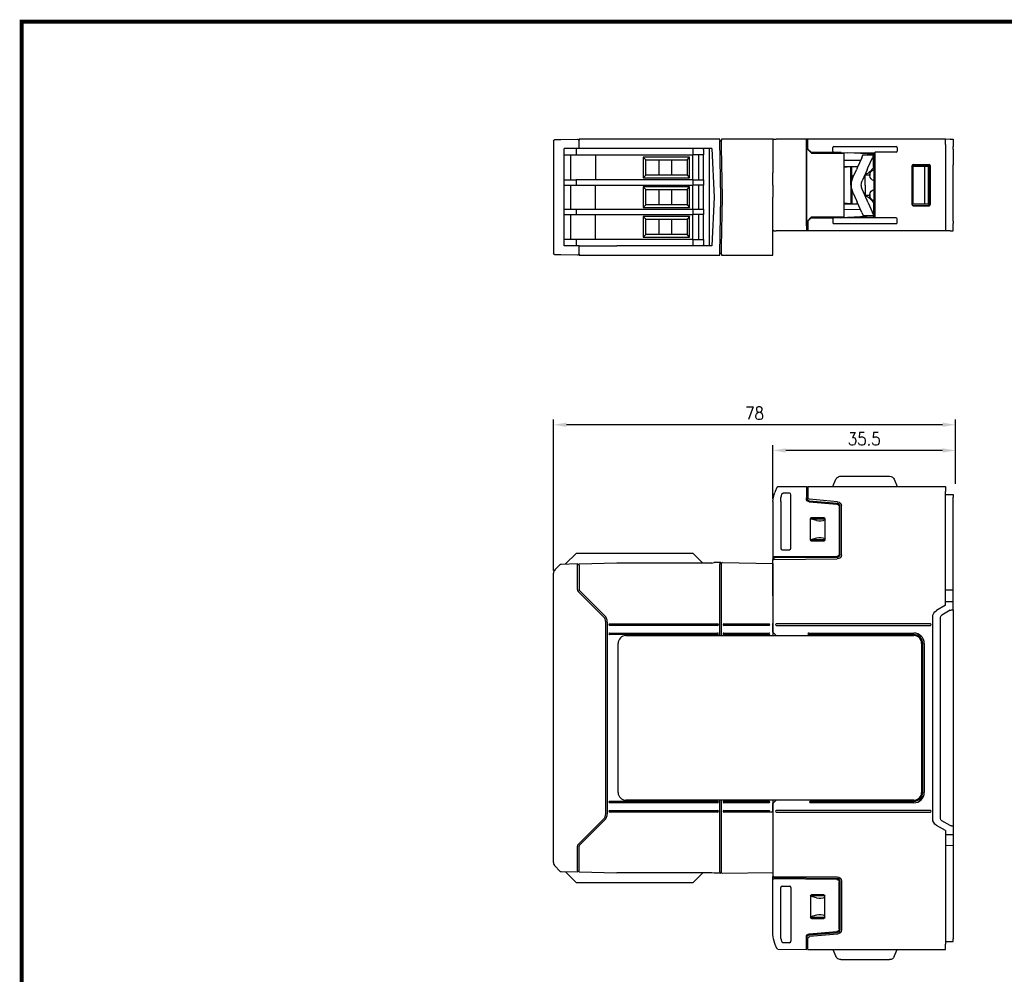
# Model space of a CAD drawing. Header units: millimetres. Extents: x 0 to 382, y 0 to 284.
# Tile 2 of 13: x 0 to 191, y 99 to 284. Entities that reach past the tile are written whole.
import ezdxf

# ---------------------------------------------------------------- set-up
doc = ezdxf.new("R2010")
doc.units = ezdxf.units.MM
doc.header["$LTSCALE"] = 2
doc.layers.get('DEFPOINTS').update_dxf_attribs({"color": 3})
for name, color, linetype in [('0-DIM', 3, 'Continuous'), ('0-VIS', 7, 'Continuous'), ('Layer1', 7, 'Continuous')]:
    doc.layers.add(name, color=color, linetype=linetype)
doc.styles.add('ROMANS', font='romans.shx', dxfattribs={"width": 0.85})
doc.dimstyles.new('STAND01', dxfattribs={"dimtxt": 2.5, "dimasz": 2.5, "dimexe": 1, "dimexo": 0.5, "dimgap": 1, "dimtad": 1, "dimdec": 8, "dimdsep": 46, "dimtxsty": 'ROMANS', "dimcen": 0.09, "dimadec": 8, "dimazin": 2, "dimtp": 0.05, "dimtm": 0.05, "dimtfac": 0.6, "dimtdec": 8, "dimtmove": 0, "dimatfit": 0, "dimfxl": 1, "dimtolj": 1, "dimarcsym": 0})

# ---------------------------------------------------------------- blocks, each defined once
blk = doc.blocks.new('*D0')
at = {"layer": '0-DIM', "color": 0, "lineweight": -2}
for p, q in [((146.03, 191.21), (146.03, 201.63)), ((181.51, 194.13), (181.51, 201.63)), ((179.01, 200.63), (148.53, 200.63))]:
    blk.add_line(p, q, dxfattribs=at)
at = {"layer": '0-DIM', "color": 0}
for points in [[(148.53, 201.05), (148.53, 200.21), (146.03, 200.63)], [(179.01, 201.05), (179.01, 200.21), (181.51, 200.63)]]:
    blk.add_solid(points, dxfattribs=at)
at = {"layer": 'DEFPOINTS', "color": 0}
for p in [(146.03, 200.63), (181.51, 193.63), (146.03, 190.71)]:
    blk.add_point(p, dxfattribs=at)
at = {"layer": '0-DIM', "color": 0, "insert": (163.77, 202.88), "char_height": 2.5, "attachment_point": 5, "style": 'ROMANS'}
blk.add_mtext('\\A1;35.5', dxfattribs=at)
blk = doc.blocks.new('*D8')
at = {"layer": '0-DIM', "color": 0, "lineweight": -2}
for p, q in [((103.38, 177.26), (103.38, 206.62)), ((179.01, 205.62), (105.88, 205.62)), ((181.51, 194.12), (181.51, 206.62))]:
    blk.add_line(p, q, dxfattribs=at)
at = {"layer": '0-DIM', "color": 0}
for points in [[(105.88, 206.04), (105.88, 205.21), (103.38, 205.62)], [(179.01, 206.04), (179.01, 205.21), (181.51, 205.62)]]:
    blk.add_solid(points, dxfattribs=at)
at = {"layer": 'DEFPOINTS', "color": 0}
for p in [(103.38, 205.62), (181.51, 193.62), (103.38, 176.76)]:
    blk.add_point(p, dxfattribs=at)
at = {"layer": '0-DIM', "color": 0, "insert": (142.45, 207.87), "char_height": 2.5, "attachment_point": 5, "style": 'ROMANS'}
blk.add_mtext('\\A1;78', dxfattribs=at)

msp = doc.modelspace()

# ---------------------------------------------------------------- linework, layer by layer
at = {"extrusion": (-1, -4.28626e-16, 2.22045e-16)}
for p, q in [((146.03332342, 261.125), (146.03332342, 254.57664954)), ((146.03332342, 260.925), (146.03332342, 254.57664954)), ((146.23332342, 261.125), (146.57515255, 261.125)), ((146.23332342, 261.125), (146.57515255, 261.125)), ((146.57515255, 261.125), (146.66201513, 261.125)), ((146.57515255, 261.125), (146.66201513, 261.125)), ((152.53332342, 261.125), (146.66201513, 261.125)), ((152.53332342, 260.125), (152.53332342, 261.125)), ((152.53332342, 244.32499999), (152.53332342, 260.125)), ((146.03332342, 252.225), (146.03332342, 254.57664954)), ((146.03332342, 252.225), (146.03332342, 254.57664954)), ((146.03332342, 252.225), (146.03332342, 249.87335045)), ((146.03332342, 252.225), (146.03332342, 249.87335045)), ((146.03332342, 243.52499999), (146.03332342, 249.87335045)), ((146.03332342, 238.62500001), (146.03332342, 249.87335045)), ((146.03332342, 243.32499999), (146.03332342, 243.52499999)), ((146.03332342, 243.32499999), (146.03332342, 243.52499999)), ((146.23332342, 243.32499999), (146.03332342, 243.32499999)), ((146.23332342, 243.32499999), (146.03332342, 243.32499999)), ((146.23332342, 243.32499999), (146.57515255, 243.32499999)), ((146.23332342, 243.32499999), (146.57515255, 243.32499999)), ((146.57515255, 243.32499999), (146.66201513, 243.32499999)), ((146.57515255, 243.32499999), (146.66201513, 243.32499999)), ((152.53332342, 243.32499999), (146.66201513, 243.32499999)), ((152.53332342, 244.32499999), (152.53332342, 243.32499999))]:
    msp.add_line(p, q, dxfattribs=at)
at = {"extrusion": (-1, -1.83691e-16, 0)}
for p, q in [((152.83332342, 261.125), (152.53332342, 261.125)), ((152.53332342, 260.125), (152.53332342, 261.125)), ((152.83332342, 260.92499999), (152.53332342, 260.92499999)), ((152.83332342, 260.12499999), (152.83332342, 261.12499999)), ((179.58332342, 261.12499999), (152.83332342, 261.12499999)), ((179.58332342, 260.12499999), (179.58332342, 261.12499999)), ((180.47133872, 261.12179562), (179.58332342, 261.11714594)), ((180.47133872, 261.12179562), (180.71261252, 261.12305894)), ((180.71261252, 261.12305894), (181.08332342, 261.125)), ((181.08332342, 261.125), (181.08332342, 259.725)), ((152.53332342, 260.125), (152.53332342, 244.32499999)), ((152.83332342, 259.22499999), (152.53332342, 259.52499999)), ((153.54408234, 258.41424108), (152.53332342, 259.425)), ((152.83332342, 259.22499999), (152.83332342, 260.12499999)), ((152.83332342, 259.22499999), (153.43332342, 258.62499999)), ((152.93622364, 259.12209977), (152.83534327, 259.12298014)), ((153.43332342, 258.62499999), (153.46667179, 258.59165163)), ((153.43332342, 258.62499999), (157.89494837, 258.62499999)), ((159.19220751, 258.58723551), (153.46667179, 258.59165163)), ((153.54408234, 258.41424108), (159.83332342, 258.41251525)), ((157.68332342, 258.8202342), (157.68332342, 259.52976579)), ((157.89494837, 259.72499999), (169.97169847, 259.72499999)), ((158.87084003, 258.58748338), (159.045592, 258.41273142)), ((159.30997524, 258.53140549), (158.92490167, 258.53342175)), ((159.19220751, 258.58723551), (159.30997524, 258.53140549)), ((159.30997524, 258.53140549), (160.53332342, 258.52499999)), ((159.83332342, 258.41251525), (159.83332342, 246.03748474)), ((165.58332342, 258.26034071), (160.53332342, 258.52499999)), ((160.53407868, 258.52499999), (160.53332342, 258.52499999)), ((160.53407868, 258.52500043), (165.85795191, 258.52809782)), ((165.58332342, 258.26034071), (165.58332342, 258.52793804)), ((165.68332342, 258.52799622), (165.68332342, 257.62499999)), ((165.85795191, 258.52809782), (165.88332342, 258.62499999)), ((165.85795191, 258.52809782), (165.85795191, 245.92190217)), ((165.88332342, 245.82499999), (165.88332342, 258.62499999)), ((169.97169847, 258.62499999), (165.88332342, 258.62499999)), ((170.18332342, 259.52976579), (170.18332342, 258.8202342)), ((179.58332342, 260.12499999), (179.58332342, 244.32499999)), ((181.08332342, 259.22500685), (181.08332342, 259.72499999)), ((181.08332342, 259.22500685), (181.08332342, 256.17655733)), ((163.06826291, 257.01183105), (159.83332342, 256.99489279)), ((163.30089838, 257.53749997), (162.41988453, 255.54673907)), ((163.30089838, 257.53749997), (163.46280482, 257.90334779)), ((163.50557837, 258.12499997), (165.58332342, 258.12499997)), ((163.50557837, 258.10569396), (163.50557837, 258.12499997)), ((164.49762958, 255.54673907), (165.37864344, 257.53749997)), ((165.54054987, 257.90334779), (165.37864344, 257.53749997)), ((165.58332342, 258.12499997), (165.58332342, 258.26034071)), ((165.58332342, 258.12499997), (165.68051334, 258.12499997)), ((165.58332342, 258.12499997), (165.58332342, 258.10569396)), ((165.58332342, 255.8423651), (165.58332342, 258.10569396)), ((165.63773979, 257.90334779), (165.58332342, 257.78038721)), ((165.68051334, 258.12499997), (165.68051334, 258.10569396)), ((165.68051334, 256.57442219), (165.68051334, 258.10569396)), ((165.68332342, 257.62499999), (165.68332342, 256.85040333)), ((165.68332342, 256.85040333), (165.85795191, 256.85040333)), ((165.68332342, 247.59959666), (165.68332342, 256.85040333)), ((159.83332342, 255.8551072), (162.550058, 255.84088228)), ((159.83332342, 255.7068903), (161.18332342, 255.82499999)), ((161.18332342, 252.22499999), (161.18332342, 255.82499999)), ((161.18332342, 255.82499999), (161.38332342, 255.82499999)), ((161.38332342, 252.99152332), (161.38332342, 255.82499999)), ((161.65117593, 253.80974591), (162.27288053, 255.21456516)), ((162.41988453, 255.54673907), (162.27288053, 255.21456516)), ((164.35062558, 255.21456516), (163.38863645, 253.04083048)), ((164.35062558, 255.21456516), (164.49762958, 255.54673907)), ((164.88332342, 254.82605174), (164.88332342, 254.2952041)), ((173.07023312, 248.3988174), (173.07023312, 256.05118259)), ((173.08236771, 256.02691156), (173.08236771, 248.42308842)), ((173.27021027, 256.25118259), (176.40604546, 256.25118259)), ((173.28232963, 256.22694202), (176.38227711, 256.22741423)), ((176.28464022, 255.92633998), (173.29771541, 255.87502278)), ((173.29771541, 255.87502278), (175.48332342, 255.85862018)), ((173.29771541, 252.22499999), (173.29771541, 255.87502278)), ((175.48332342, 255.85862018), (176.26586835, 255.87227955)), ((175.48332342, 255.85862018), (175.48332342, 252.22499999)), ((176.28332342, 255.92499999), (176.26586835, 255.87227955)), ((176.26586835, 252.22499999), (176.26586835, 255.87227955)), ((176.28332342, 255.92499999), (176.28464022, 255.92633998)), ((176.28332342, 255.92499999), (176.28332342, 252.22499999)), ((176.28464022, 255.9237504), (176.58227711, 255.93943067)), ((176.28464022, 255.9237504), (176.28464022, 255.92633998)), ((176.30952731, 255.90013343), (176.28464022, 255.9237504)), ((176.58227711, 255.91442764), (176.30952731, 255.90013343)), ((176.30952731, 252.22499999), (176.30952731, 255.90013343)), ((176.58227711, 256.02747516), (176.58227711, 248.42252483)), ((176.606015, 248.39878694), (176.606015, 256.05121305)), ((181.08332342, 256.17655733), (181.08332342, 256.17130936)), ((181.08332342, 252.22499999), (181.08332342, 256.17130936)), ((163.7356717, 253.82499999), (163.98332342, 253.82499999)), ((163.98332342, 252.22499999), (163.98332342, 254.22499999)), ((163.98332342, 254.22499999), (164.88332342, 254.22499999)), ((164.88332342, 254.2952041), (164.88332342, 254.05479589)), ((161.18332342, 252.22499999), (161.18332342, 248.62499999)), ((161.38332342, 251.45847662), (161.38332342, 248.62499999)), ((164.35062558, 249.23543479), (163.38863645, 251.40916946)), ((163.98332342, 252.22499999), (163.98332342, 250.22499999)), ((173.29771541, 248.57497721), (173.29771541, 252.22499999)), ((175.48332342, 252.22499999), (175.48332342, 248.59137981)), ((176.26586835, 248.57772044), (176.26586835, 252.22499999)), ((176.28332342, 252.22499999), (176.28332342, 248.525)), ((176.30952731, 248.54986656), (176.30952731, 252.22499999)), ((181.08332342, 248.27869062), (181.08332342, 252.22499999)), ((161.65117593, 250.64025403), (162.27288053, 249.23543479)), ((162.27288053, 249.23543479), (162.41988453, 248.90326088)), ((163.30089838, 246.91249997), (162.41988453, 248.90326088)), ((163.98332342, 250.62499999), (163.73567168, 250.62499999)), ((164.88332342, 250.22499999), (163.98332342, 250.22499999)), ((164.49762958, 248.90326088), (164.35062558, 249.23543479)), ((164.49762958, 248.90326088), (165.37864344, 246.91249997)), ((164.88332342, 250.3952041), (164.88332342, 250.15479589)), ((164.88332342, 250.15479589), (164.88332342, 249.6239482)), ((159.83332342, 248.74310969), (161.18332342, 248.62499999)), ((159.83332342, 248.59489279), (162.55005798, 248.60911771)), ((163.06826289, 247.43816894), (159.83332342, 247.4551072)), ((161.38332342, 248.62499999), (161.18332342, 248.62499999)), ((163.30089838, 246.91249997), (163.46280482, 246.54665215)), ((165.54054987, 246.54665215), (165.37864344, 246.91249997)), ((165.58332342, 248.60763485), (165.58332342, 246.34430598)), ((165.68051334, 247.8755778), (165.68051334, 246.34430598)), ((165.68332342, 247.59959666), (165.85795191, 247.59959666)), ((165.68332342, 246.82499999), (165.68332342, 247.59959666)), ((173.27021027, 248.1988174), (176.40604546, 248.1988174)), ((173.28232963, 248.22305796), (176.38227711, 248.22258575)), ((173.29771541, 248.57497721), (175.48332342, 248.59137981)), ((176.28464022, 248.52366001), (173.29771541, 248.57497721)), ((175.48332342, 248.59137981), (176.26586835, 248.57772044)), ((176.28332342, 248.525), (176.26586835, 248.57772044)), ((176.28332342, 248.525), (176.28464022, 248.52366001)), ((176.30952731, 248.54986656), (176.28464022, 248.52624959)), ((176.28464022, 248.52624959), (176.58227711, 248.51056932)), ((176.28464022, 248.52624959), (176.28464022, 248.52366001)), ((176.58227711, 248.53557235), (176.30952731, 248.54986656)), ((181.08332342, 248.27344265), (181.08332342, 248.27869062)), ((181.08332342, 245.22499314), (181.08332342, 248.27344265)), ((153.54408234, 246.03575891), (152.53332342, 245.02499999)), ((152.83332342, 245.22499999), (152.53332342, 244.92499999)), ((152.83332342, 245.22499999), (153.43332342, 245.82499999)), ((152.83332342, 245.22499999), (152.83332342, 244.32499999)), ((152.93622364, 245.32790022), (152.83534327, 245.32701985)), ((153.43332342, 245.82499999), (153.46667179, 245.85834836)), ((153.43332342, 245.82499999), (157.89494837, 245.82499999)), ((159.19220751, 245.86276448), (153.46667179, 245.85834836)), ((153.54408234, 246.03575891), (159.83332342, 246.03748474)), ((157.68332342, 245.62976579), (157.68332342, 244.9202342)), ((158.87084003, 245.86251661), (159.045592, 246.03726858)), ((159.30997524, 245.9185945), (158.92490167, 245.91657824)), ((159.19220751, 245.86276448), (159.30997524, 245.9185945)), ((159.30997524, 245.9185945), (160.53332342, 245.92499999)), ((165.58332342, 246.18965928), (160.53332342, 245.92499999)), ((160.53407868, 245.92499999), (160.53332342, 245.92499999)), ((160.53407868, 245.92499956), (165.85795191, 245.92190217)), ((163.50557837, 246.34430598), (163.50557837, 246.32499997)), ((163.50557837, 246.32499997), (165.58332342, 246.32499997)), ((165.63773979, 246.54665215), (165.58332342, 246.66961273)), ((165.58332342, 246.32499997), (165.58332342, 246.34430598)), ((165.58332342, 246.32499997), (165.68051334, 246.32499997)), ((165.58332342, 246.32499997), (165.58332342, 246.18965928)), ((165.58332342, 246.18965928), (165.58332342, 245.92206195)), ((165.68051334, 246.32499997), (165.68051334, 246.34430598)), ((165.68332342, 245.92200377), (165.68332342, 246.82499999)), ((165.85795191, 245.92190217), (165.88332342, 245.82499999)), ((169.97169847, 245.82499999), (165.88332342, 245.82499999)), ((170.18332342, 244.9202342), (170.18332342, 245.62976579)), ((181.08332342, 245.22499314), (181.08332342, 244.725)), ((152.53332342, 244.32499999), (152.53332342, 243.32499999)), ((152.83332342, 243.52499999), (152.53332342, 243.52499999)), ((152.83332342, 243.32499999), (152.53332342, 243.32499999)), ((152.83332342, 244.32499999), (152.83332342, 243.32499999)), ((179.58332342, 243.32499999), (152.83332342, 243.32499999)), ((157.89494837, 244.72499999), (169.97169847, 244.72499999)), ((179.58332342, 244.32499999), (179.58332342, 243.32499999)), ((180.47133872, 243.32820437), (179.58332342, 243.33285405)), ((180.47133872, 243.32820437), (180.71261252, 243.32694105)), ((180.71261252, 243.32694105), (181.08332342, 243.32499999)), ((181.08332342, 243.32499999), (181.08332342, 244.72499999)), ((159.19415861, 195.62892371), (168.67248823, 195.62892371)), ((146.80744785, 193.45264658), (146.47791416, 192.67631384)), ((146.81825509, 193.47810685), (146.80744785, 193.45264658)), ((147.00130887, 193.59995788), (152.53332342, 193.62892371)), ((152.53332342, 193.62892371), (152.53332342, 192.62891)), ((152.53332342, 193.42892371), (152.83332342, 193.42892371)), ((152.83332342, 193.62892371), (179.58332342, 193.62892371)), ((152.83332342, 193.62892371), (152.83332342, 192.62892371)), ((157.68332342, 193.62892371), (158.27365376, 195.01965483)), ((169.59299308, 195.01965483), (170.18332342, 193.62892371)), ((179.58332342, 193.62892371), (179.58332342, 192.62892371)), ((146.47791416, 192.67631384), (146.39105158, 192.47167844)), ((149.23336911, 192.32892371), (148.04463562, 192.32892371)), ((149.53332342, 181.62887801), (149.53332342, 192.0289694)), ((152.53332342, 192.62891), (152.53332342, 191.22872241)), ((152.83332342, 192.62892371), (152.83332342, 191.42872241)), ((179.58332342, 170.52892371), (179.58332342, 192.62892371)), ((179.58332342, 192.07106965), (181.08332342, 192.07892371)), ((181.08332342, 192.07892371), (181.08332342, 191.57893056)), ((181.08332342, 171.26721129), (181.08332342, 191.57893056)), ((146.03332342, 190.71338836), (146.03332342, 179.92892371)), ((147.53332342, 190.71338836), (147.53332342, 181.62887801)), ((152.53540881, 191.17874126), (152.59009751, 191.17395662)), ((153.08102997, 190.83100559), (158.57690129, 190.35017916)), ((153.08102997, 190.63100559), (158.47690129, 190.15892802)), ((158.60304801, 190.64903756), (153.1071767, 191.129864)), ((158.93332342, 189.66083067), (158.93332342, 180.53715591)), ((159.03332342, 180.33628322), (159.03332342, 189.85208181)), ((159.33332342, 180.33804002), (159.33332342, 189.85208181)), ((153.53329296, 187.60392371), (153.53332342, 187.60392371)), ((153.53332342, 187.60392371), (155.93332342, 187.60392371)), ((155.93332342, 187.60392371), (155.93335388, 187.60392371)), ((153.33332342, 187.40392371), (153.33332342, 187.40395416)), ((153.33332342, 183.20392371), (153.33332342, 187.40392371)), ((153.33332342, 187.36165873), (156.13332342, 187.36165873)), ((154.52737345, 187.00938044), (153.33332342, 187.33084599)), ((156.13332342, 187.40395417), (156.13332342, 187.40392371)), ((156.13332342, 187.40392371), (156.13332342, 183.20392371)), ((154.52737345, 183.59846698), (153.33332342, 183.27700142)), ((156.13332342, 183.24618868), (153.33332342, 183.24618868)), ((153.33332342, 183.20389325), (153.33332342, 183.20392371)), ((153.53332342, 183.00392371), (153.53329296, 183.00392371)), ((155.93332342, 183.00392371), (153.53332342, 183.00392371)), ((155.93335388, 183.00392371), (155.93332342, 183.00392371)), ((156.13332342, 183.20392371), (156.13332342, 183.20389325)), ((146.03332342, 179.92892371), (146.23332342, 179.93066908)), ((146.03332342, 179.92892371), (146.03332342, 179.42892371)), ((158.43768669, 180.03717494), (146.23332342, 179.93066908)), ((147.83327773, 181.32892371), (149.23336911, 181.32892371)), ((146.03332342, 179.42892371), (146.23332342, 179.43066908)), ((146.03332342, 178.97892371), (146.03332342, 179.42892371)), ((146.03332342, 172.37892371), (146.03332342, 178.97892371)), ((146.43332342, 179.73066908), (146.23332342, 179.72892371)), ((146.23332342, 179.43066908), (146.23332342, 179.72892371)), ((146.23332342, 179.43066908), (158.54030465, 179.53807048)), ((158.53768669, 179.83630226), (146.43332342, 179.73066908)), ((146.03332342, 172.37892371), (146.03332342, 166.97892371)), ((181.08332342, 173.49063612), (179.58332342, 173.46445352)), ((179.58332342, 170.52892371), (177.83332342, 169.51856073)), ((179.58332342, 171.29339389), (181.08332342, 171.26721129)), ((181.08332342, 169.62892371), (181.08332342, 171.26721129)), ((180.47133872, 169.55554178), (178.83332342, 168.6098332)), ((180.71261252, 169.62245292), (181.08332342, 169.62892371)), ((181.08332342, 169.62892371), (181.08332342, 127.62892371)), ((146.03332342, 165.27892371), (146.03332342, 166.77892371)), ((177.08332342, 129.03832478), (177.08332342, 168.21952263)), ((178.58332342, 129.08102691), (178.58332342, 168.1768205)), ((146.53324727, 164.7701975), (146.03332342, 165.27892371)), ((146.03332342, 131.97892371), (146.53324727, 132.48764991)), ((146.03332342, 130.47892371), (146.03332342, 131.97892371)), ((146.03332342, 130.47892371), (146.03332342, 130.27892371)), ((146.03332342, 130.27892371), (146.03332342, 118.27892371)), ((180.47133872, 127.70230563), (178.83332342, 128.64801421)), ((179.58332342, 126.72892371), (177.83332342, 127.73928668)), ((179.58332342, 126.72892371), (179.58332342, 104.62892371)), ((180.71261252, 127.63539449), (181.08332342, 127.62892371)), ((181.08332342, 127.62892371), (181.08332342, 125.99063612)), ((179.58332342, 125.96445352), (181.08332342, 125.99063612)), ((181.08332342, 125.99063612), (181.08332342, 105.67891685)), ((181.08332342, 123.76721129), (179.58332342, 123.79339389)), ((146.03332342, 118.27892371), (146.03332342, 117.82892371)), ((146.03332342, 117.82892371), (146.23332342, 117.82717833)), ((146.03332342, 117.32892371), (146.03332342, 117.82892371)), ((146.03332342, 117.32892371), (146.23332342, 117.32717833)), ((146.03332342, 106.54445905), (146.03332342, 117.32892371)), ((146.23332342, 117.82717833), (158.54030465, 117.71977693)), ((146.23332342, 117.82717833), (146.23332342, 117.52892371)), ((146.43332342, 117.52717833), (146.23332342, 117.52892371)), ((158.43768669, 117.22067247), (146.23332342, 117.32717833)), ((158.53768669, 117.42154515), (146.43332342, 117.52717833)), ((159.03332342, 116.92156419), (159.03332342, 107.40576561)), ((159.33332342, 116.9198074), (159.33332342, 107.40576561)), ((147.53332342, 106.54445905), (147.53332342, 115.6289694)), ((147.83327773, 115.92892371), (149.23336911, 115.92892371)), ((149.53332342, 115.6289694), (149.53332342, 105.22887801)), ((158.93332342, 107.59701674), (158.93332342, 116.72069151)), ((153.33332342, 114.05395417), (153.33332342, 114.05392371)), ((153.33332342, 114.05392371), (153.33332342, 109.85392371)), ((156.13332342, 114.01165873), (153.33332342, 114.01165873)), ((154.52737345, 113.65938044), (153.33332342, 113.98084599)), ((153.53332342, 114.25392371), (153.53329296, 114.25392371)), ((155.93332342, 114.25392371), (153.53332342, 114.25392371)), ((155.93335388, 114.25392371), (155.93332342, 114.25392371)), ((156.13332342, 114.05392371), (156.13332342, 114.05395416)), ((156.13332342, 109.85392371), (156.13332342, 114.05392371)), ((154.52737345, 110.24846698), (153.33332342, 109.92700142)), ((153.33332342, 109.89618868), (156.13332342, 109.89618868)), ((153.33332342, 109.85392371), (153.33332342, 109.85389325)), ((153.53329296, 109.65392371), (153.53332342, 109.65392371)), ((153.53332342, 109.65392371), (155.93332342, 109.65392371)), ((155.93332342, 109.65392371), (155.93335388, 109.65392371)), ((156.13332342, 109.85389325), (156.13332342, 109.85392371)), ((152.53332342, 104.62893741), (152.53332342, 106.029125)), ((152.53540881, 106.07910615), (152.59009751, 106.0838908)), ((152.83332342, 104.62892371), (152.83332342, 105.829125)), ((153.08102997, 106.62684182), (158.47690129, 107.09891939)), ((153.08102997, 106.42684182), (158.57690129, 106.90766826)), ((158.60304801, 106.60880985), (153.1071767, 106.12798341)), ((181.08332342, 105.17892371), (181.08332342, 105.67891685)), ((146.47791416, 104.58153357), (146.39105158, 104.78616898)), ((146.80744785, 103.80520083), (146.47791416, 104.58153357)), ((146.81825509, 103.77974056), (146.80744785, 103.80520083)), ((147.00130887, 103.65788953), (152.53332342, 103.62892371)), ((149.23336911, 104.92892371), (148.04463562, 104.92892371)), ((152.53332342, 103.62892371), (152.53332342, 104.62893741)), ((152.53332342, 103.82892371), (152.83332342, 103.82892371)), ((152.83332342, 103.62892371), (152.83332342, 104.62892371)), ((152.83332342, 103.62892371), (179.58332342, 103.62892371)), ((157.68332342, 103.62892371), (158.27365376, 102.23819258)), ((169.59299308, 102.23819258), (170.18332342, 103.62892371)), ((179.58332342, 105.18677776), (181.08332342, 105.17892371)), ((179.58332342, 103.62892371), (179.58332342, 104.62892371)), ((159.19415861, 101.62892371), (168.67248823, 101.62892371))]:
    msp.add_line(p, q, dxfattribs=at)
for centre, start, end in [((146.23332342, 260.925), 90, 180), ((146.23332342, 260.925), 90, 180), ((146.23332342, 243.52499999), 180, 270), ((146.23332342, 243.52499999), 180, 270)]:
    msp.add_arc(centre, 0.2, start, end)
at = {"extrusion": (2.22045e-16, 4.07876e-32, -1)}
for centre, radius, start, end in [((-165.88332342, 255.5952041), 1, 72.5423968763, 78.4630409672), ((-163.02975447, 256.92468991), 2.8, 205.6536448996, 251.1411648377), ((-165.88332342, 254.2952041), 1, 0, 78.4630409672), ((-165.28332342, 255.8423651), 0.3, 180, 205.6536448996), ((-165.58332342, 252.06956888), 4.3, 2.0715084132, 23.8718486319), ((-161.73332342, 254.17499999), 0.35, 281.8841619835, 359.9999999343), ((-165.58332342, 252.06956888), 2.4, 3.7132428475, 23.8718486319), ((-165.88332342, 254.05479589), 1, 281.5369590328, 0), ((-165.58332342, 252.38043107), 4.3, 336.1281513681, 357.9284915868), ((-165.58332342, 252.38043107), 2.4, 336.1281513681, 356.2867571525), ((-165.88332342, 250.3952041), 1, 0, 78.4630409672), ((-161.73332342, 250.27499999), 0.35, 359.9999999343, 78.1158348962), ((-163.02975447, 247.52531003), 2.8, 108.8588351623, 154.3463551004), ((-165.88332342, 250.15479589), 1, 281.5369590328, 0), ((-165.28332342, 248.60763485), 0.3, 154.3463551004, 180), ((-165.88332342, 248.85479589), 1, 281.5369590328, 287.4576031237), ((-159.19415861, 194.62892371), 1, 23, 54.7818977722), ((-159.19415861, 194.62892371), 1, 54.7818977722, 80.7446228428), ((-159.19415861, 194.62892371), 1, 80.7446228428, 90.0000000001), ((-168.67248823, 194.62892371), 1, 90, 92.3173785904), ((-168.67248823, 194.62892371), 1, 92.3173785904, 157), ((-147.00235606, 193.39996062), 0.2, 23, 89.7), ((-150.53332342, 190.71338836), 4.5, 0, 23), ((-152.03332342, 190.71338836), 4.5, 0, 18.2540039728), ((-153.13332342, 191.42872241), 0.6, 275, 0), ((-153.13332342, 191.42872241), 0.3, 275, 0), ((-153.13332342, 191.22872241), 0.6, 275, 0), ((-158.43332342, 189.66083067), 0.5, 95, 180), ((-158.53332342, 189.85208181), 0.5, 95, 180), ((-158.53332342, 189.85208181), 0.8, 95.0000000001, 180), ((-153.53332342, 187.40392371), 0.2, 0.0087257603, 89.9912739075), ((-155.93332342, 187.40392371), 0.2, 90.0087257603, 179.9912739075), ((-153.53332342, 183.20392371), 0.2, 270.0087257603, 359.9912739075), ((-155.93332342, 183.20392371), 0.2, 180.0087257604, 269.9912739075), ((-158.43332342, 180.53715591), 0.5, 180, 269.5), ((-158.53332342, 180.33628322), 0.5, 180, 269.5), ((-158.53332342, 180.33804002), 0.8, 180, 269.5), ((-178.58332342, 168.21952263), 1.5, 0, 60), ((-179.08332342, 168.1768205), 0.5, 0, 60), ((-180.72133872, 169.12252908), 0.5, 60, 89.000000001), ((-178.58332342, 129.03832478), 1.5, 300, 0), ((-179.08332342, 129.08102691), 0.5, 300, 0), ((-180.72133872, 128.13531834), 0.5, 270.999999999, 300), ((-158.43332342, 116.72069151), 0.5, 90.5, 180), ((-158.53332342, 116.92156419), 0.5, 90.5, 180), ((-158.53332342, 116.9198074), 0.8, 90.5, 180), ((-153.53332342, 114.05392371), 0.2, 0.0087260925, 89.9912742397), ((-155.93332342, 114.05392371), 0.2, 90.0087260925, 179.9912742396), ((-153.53332342, 109.85392371), 0.2, 270.0087260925, 359.9912742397), ((-155.93332342, 109.85392371), 0.2, 180.0087260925, 269.9912742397), ((-158.43332342, 107.59701674), 0.5, 180, 265), ((-158.53332342, 107.40576561), 0.5, 180, 265), ((-158.53332342, 107.40576561), 0.8, 180, 264.9999999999), ((-150.53332342, 106.54445905), 4.5, 337, 0), ((-152.03332342, 106.54445905), 4.5, 341.7459960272, 0), ((-153.13332342, 106.029125), 0.6, 0, 85), ((-153.13332342, 105.829125), 0.6, 0, 85), ((-153.13332342, 105.829125), 0.3, 0, 85), ((-147.00235606, 103.85788679), 0.2, 270.3, 337), ((-159.19415861, 102.62892371), 1, 305.2181022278, 337), ((-159.19415861, 102.62892371), 1, 279.2553771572, 305.2181022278), ((-159.19415861, 102.62892371), 1, 270, 279.2553771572), ((-168.67248823, 102.62892371), 1, 267.6826214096, 270), ((-168.67248823, 102.62892371), 1, 203, 267.6826214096)]:
    msp.add_arc(centre, radius, start, end, dxfattribs=at)
for centre, major_axis, ratio, start_param, end_param in [((157.90059549, 259.52455604), (-0.21504472, 0.03377424), 0.9187764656, 4.8816938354, 6.426496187), ((157.90059549, 258.82544395), (-0.21504472, -0.03377424), 0.9187764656, 6.1398744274, 7.684676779), ((169.96605134, 259.52455604), (0.21504472, 0.03377424), 0.9187764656, 6.1398744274, 7.684676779), ((169.96605134, 258.82544395), (0.21504472, -0.03377424), 0.9187764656, 4.8816938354, 6.426496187), ((173.27024073, 256.05115213), (-0.0894543, 0.17892222), 0.9998096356, 5.8196443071, 7.3902883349), ((173.28236009, 256.02691156), (0, 0.20003046), 0.9998096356, 0.000152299, 1.5707963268), ((176.38221617, 256.02738376), (0.16232103, 0.11700189), 0.9995184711, 5.6588604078, 7.2293521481), ((176.40598454, 256.05115213), (0.14146444, 0.14146444), 0.9996954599, 5.497939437, 7.0684311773), ((173.27024073, 248.39884786), (-0.0894543, -0.17892222), 0.9998096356, 5.1760822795, 6.7467263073), ((173.28236009, 248.42308842), (0, -0.20003046), 0.9998096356, 4.7123889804, 6.2830330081), ((176.38221617, 248.42261623), (0.16232103, -0.11700189), 0.9995184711, 5.3370184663, 6.9075102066), ((176.40598454, 248.39884786), (0.14146444, -0.14146444), 0.9996954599, 5.497939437, 7.0684311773), ((157.90059549, 245.62455604), (-0.21504472, 0.03377424), 0.9187764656, 4.8816938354, 6.426496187), ((169.96605134, 245.62455604), (0.21504472, 0.03377424), 0.9187764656, 6.1398744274, 7.684676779), ((157.90059549, 244.92544395), (-0.21504472, -0.03377424), 0.9187764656, 6.1398744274, 7.684676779), ((169.96605134, 244.92544395), (0.21504472, -0.03377424), 0.9187764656, 4.8816938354, 6.426496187), ((149.23327772, 192.02887801), (0.21219666, 0.21219666), 0.9996954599, 5.497939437, 7.0684311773), ((155.16130085, 187.794266), (-1.5, 0), 0.5773502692, 1.1344640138, 2.2757716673), ((155.16130085, 182.81358141), (-1.5, 0), 0.5773502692, 4.0074136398, 5.1487212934), ((147.83336912, 181.6289694), (-0.21219666, -0.21219666), 0.9996954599, 5.497939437, 7.0684311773), ((149.23327772, 181.6289694), (0.21219666, -0.21219666), 0.9996954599, 5.497939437, 7.0684311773), ((146.23332342, 165.19955521), (-0.17787714, 0.34614489), 0.2641423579, 0.4747966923, 0.5103403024), ((146.23332342, 132.0582922), (-0.17787714, -0.34614489), 0.2641423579, 5.7728450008, 5.8083886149), ((147.83336912, 115.62887801), (-0.21219666, 0.21219666), 0.9996954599, 5.497939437, 7.0684311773), ((149.23327772, 115.62887801), (0.21219666, 0.21219666), 0.9996954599, 5.497939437, 7.0684311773), ((155.16130085, 114.444266), (-1.5, 0), 0.5773502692, 1.1344640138, 2.2757716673), ((155.16130085, 109.46358141), (-1.5, 0), 0.5773502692, 4.0074136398, 5.1487212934), ((149.23327772, 105.2289694), (0.21219666, -0.21219666), 0.9996954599, 5.497939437, 7.0684311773)]:
    msp.add_ellipse(centre, major_axis=major_axis, ratio=ratio, start_param=start_param, end_param=end_param)
for points, knots in [([(163.46280482, 257.90334779), (163.47151303, 257.92302509), (163.47822503, 257.94166663), (163.49890392, 258.00865396), (163.50361835, 258.05274084), (163.50546269, 258.0913325), (163.50557837, 258.09931742), (163.50557837, 258.10569396)], [0.6046194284, 0.6046194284, 0.6046194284, 0.6046194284, 0.68726974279, 0.68726974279, 0.9392463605, 0.9392463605, 1.02161084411, 1.02161084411, 1.02161084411, 1.02161084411]), ([(165.58332342, 258.10569396), (165.58332342, 258.09931742), (165.58320774, 258.0913325), (165.58136341, 258.05274084), (165.57664897, 258.00865396), (165.55597008, 257.94166663), (165.54925808, 257.92302509), (165.54054987, 257.90334779)], [1.36083511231, 1.36083511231, 1.36083511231, 1.36083511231, 1.44319959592, 1.44319959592, 1.69517621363, 1.69517621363, 1.77782652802, 1.77782652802, 1.77782652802, 1.77782652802]), ([(165.68051334, 258.10569396), (165.68051334, 258.09931742), (165.68039766, 258.0913325), (165.67855332, 258.05274084), (165.67383889, 258.00865396), (165.65316, 257.94166663), (165.646448, 257.92302509), (165.63773979, 257.90334779)], [1.36083511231, 1.36083511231, 1.36083511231, 1.36083511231, 1.44319959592, 1.44319959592, 1.69517621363, 1.69517621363, 1.77782652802, 1.77782652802, 1.77782652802, 1.77782652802]), ([(163.46280482, 246.54665215), (163.47151303, 246.52697485), (163.47822503, 246.50833332), (163.49890392, 246.44134598), (163.50361835, 246.3972591), (163.50546269, 246.35866744), (163.50557837, 246.35068253), (163.50557837, 246.34430598)], [0.6046194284, 0.6046194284, 0.6046194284, 0.6046194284, 0.68726974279, 0.68726974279, 0.9392463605, 0.9392463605, 1.02161084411, 1.02161084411, 1.02161084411, 1.02161084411]), ([(165.58332342, 246.34430598), (165.58332342, 246.35068253), (165.58320774, 246.35866744), (165.58136341, 246.3972591), (165.57664897, 246.44134598), (165.55597008, 246.50833332), (165.54925808, 246.52697485), (165.54054987, 246.54665215)], [1.36083511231, 1.36083511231, 1.36083511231, 1.36083511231, 1.44319959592, 1.44319959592, 1.69517621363, 1.69517621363, 1.77782652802, 1.77782652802, 1.77782652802, 1.77782652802]), ([(165.68051334, 246.34430598), (165.68051334, 246.35068253), (165.68039766, 246.35866744), (165.67855332, 246.3972591), (165.67383889, 246.44134598), (165.65316, 246.50833332), (165.646448, 246.52697485), (165.63773979, 246.54665215)], [1.36083511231, 1.36083511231, 1.36083511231, 1.36083511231, 1.44319959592, 1.44319959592, 1.69517621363, 1.69517621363, 1.77782652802, 1.77782652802, 1.77782652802, 1.77782652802]), ([(147.75977584, 192.12292414), (147.77201165, 192.16002169), (147.79137609, 192.1943744), (147.84218092, 192.25371727), (147.87313298, 192.27814095), (147.92898164, 192.30674475), (147.95127322, 192.31500811), (147.99733524, 192.32611721), (148.02094381, 192.32892371), (148.04463562, 192.32892371)], [0, 0, 0, 0, 0.11718996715, 0.11718996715, 0.23436012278, 0.23436012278, 0.3054330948, 0.3054330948, 0.37650867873, 0.37650867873, 0.37650867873, 0.37650867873]), ([(147.75977584, 105.13492327), (147.77201165, 105.09782573), (147.79137609, 105.06347302), (147.84218092, 105.00413015), (147.87313298, 104.97970646), (147.92898164, 104.95110266), (147.95127322, 104.9428393), (147.99733524, 104.9317302), (148.02094381, 104.92892371), (148.04463562, 104.92892371)], [0, 0, 0, 0, 0.11718996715, 0.11718996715, 0.23436012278, 0.23436012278, 0.3054330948, 0.3054330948, 0.37650867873, 0.37650867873, 0.37650867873, 0.37650867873])]:
    msp.add_open_spline(points, degree=3, knots=knots)
at = {"layer": '0-VIS', "extrusion": (-1, -3.06162e-16, -3.44509e-16)}
for p, q in [((103.38332342, 260.83816005), (103.38332342, 238.91183995)), ((103.81589269, 261.04019727), (103.58157811, 261.03815244)), ((104.70396177, 261.04794733), (103.81589269, 261.04019727)), ((104.77205725, 261.04854159), (104.70396177, 261.04794733)), ((108.03332342, 261.07700223), (104.77205725, 261.04854159)), ((108.17977003, 261.07828025), (108.03332342, 261.07700223)), ((108.17977003, 261.07828025), (108.33332342, 261.07962029)), ((108.33332342, 261.12500001), (108.33332342, 260.92674472)), ((115.67363344, 261.12500001), (108.33332342, 261.12500001)), ((108.33332342, 259.32500001), (108.33332342, 260.92674472)), ((135.73332342, 261.12500001), (115.67363344, 261.12500001)), ((135.73332342, 260.92674531), (135.73332342, 261.12500001)), ((135.73332342, 260.92674531), (135.73332342, 260.82500001)), ((135.73332342, 260.82500001), (136.03332342, 260.82500001)), ((135.92445638, 249.87500001), (135.73332342, 260.82500001)), ((136.03332342, 261.125), (136.03332342, 260.92674504)), ((146.03332342, 261.125), (136.03332342, 261.125)), ((136.03332342, 259.625), (136.03332342, 260.92674504)), ((105.43332342, 249.87499999), (105.43332342, 259.325)), ((108.33332342, 259.325), (105.43332342, 259.325)), ((107.77685249, 259.325), (107.77685249, 258.125)), ((115.6710153, 259.32500001), (108.33332342, 259.32500001)), ((134.13806991, 259.32500001), (115.6710153, 259.32500001)), ((130.53332342, 258.125), (130.53332342, 259.32500001)), ((132.53332342, 259.125), (132.53332342, 259.325)), ((132.53332342, 259.125), (132.53332342, 258.125)), ((133.63332342, 259.325), (133.63332342, 240.425)), ((134.13806991, 259.32500001), (134.63332342, 249.87500001)), ((136.2035103, 249.875), (136.03332342, 259.625)), ((105.43332342, 258.125), (107.77685249, 258.125)), ((106.73332342, 253.225), (106.73332342, 258.125)), ((107.77685249, 258.125), (130.53332342, 258.125)), ((111.53332342, 258.125), (111.53332342, 253.225)), ((129.83332342, 257.625), (120.83332342, 257.625)), ((120.83332342, 257.625), (120.83332342, 253.625)), ((120.83332342, 257.625), (121.33332342, 257.125)), ((121.33332342, 257.125), (129.33332342, 257.125)), ((121.33332342, 254.125), (121.33332342, 257.125)), ((123.84332342, 257.125), (123.84332342, 254.125)), ((126.29332342, 257.125), (126.29332342, 254.125)), ((129.33332342, 257.125), (129.83332342, 257.625)), ((129.33332342, 257.125), (129.33332342, 254.125)), ((129.83332342, 253.625), (129.83332342, 257.625)), ((130.43332342, 253.225), (130.43332342, 258.125)), ((132.53332342, 258.125), (130.53332342, 258.125)), ((131.53332342, 258.125), (131.53332342, 253.225)), ((132.53332342, 253.225), (132.53332342, 258.125)), ((105.43332342, 253.225), (107.77685249, 253.225)), ((130.53332342, 253.225), (107.77685249, 253.225)), ((107.77685249, 253.225), (107.77685249, 252.225)), ((121.33332342, 254.125), (120.83332342, 253.625)), ((120.83332342, 253.625), (129.83332342, 253.625)), ((129.33332342, 254.125), (121.33332342, 254.125)), ((129.33332342, 254.125), (129.83332342, 253.625)), ((130.53332342, 253.225), (132.53332342, 253.225)), ((130.53332342, 252.225), (130.53332342, 253.225)), ((132.53332342, 253.225), (132.53332342, 252.225)), ((105.43332342, 252.225), (107.77685249, 252.225)), ((106.73332342, 247.525), (106.73332342, 252.225)), ((107.77685249, 252.225), (130.53332342, 252.225)), ((111.53332342, 247.525), (111.53332342, 252.225)), ((120.83332342, 251.875), (120.83332342, 247.875)), ((129.83332342, 251.875), (120.83332342, 251.875)), ((120.83332342, 251.875), (121.33332342, 251.375)), ((121.33332342, 248.375), (121.33332342, 251.375)), ((121.33332342, 251.375), (129.33332342, 251.375)), ((123.84332342, 251.375), (123.84332342, 248.375)), ((126.29332342, 251.375), (126.29332342, 248.375)), ((129.33332342, 251.375), (129.83332342, 251.875)), ((129.33332342, 251.375), (129.33332342, 248.375)), ((129.83332342, 247.875), (129.83332342, 251.875)), ((130.43332342, 247.525), (130.43332342, 252.225)), ((132.53332342, 252.225), (130.53332342, 252.225)), ((131.53332342, 252.225), (131.53332342, 247.525)), ((132.53332342, 247.525), (132.53332342, 252.225)), ((105.43332342, 240.425), (105.43332342, 249.87499999)), ((134.63332342, 249.875), (134.13806991, 240.425)), ((135.73332342, 238.925), (135.92445638, 249.875)), ((136.03332342, 240.125), (136.2035103, 249.875)), ((105.43332342, 247.525), (107.77685249, 247.525)), ((107.77685249, 247.525), (130.53332342, 247.525)), ((107.77685249, 247.525), (107.77685249, 246.525)), ((121.33332342, 248.375), (120.83332342, 247.875)), ((120.83332342, 247.875), (129.83332342, 247.875)), ((129.33332342, 248.375), (121.33332342, 248.375)), ((129.33332342, 248.375), (129.83332342, 247.875)), ((130.53332342, 247.525), (132.53332342, 247.525)), ((130.53332342, 246.525), (130.53332342, 247.525)), ((132.53332342, 247.525), (132.53332342, 246.525)), ((105.43332342, 246.525), (107.77685249, 246.525)), ((106.73332342, 241.625), (106.73332342, 246.525)), ((107.77685249, 246.525), (130.53332342, 246.525)), ((111.53332342, 241.625), (111.53332342, 246.525)), ((120.83332342, 246.125), (120.83332342, 242.125)), ((129.83332342, 246.125), (120.83332342, 246.125)), ((121.33332342, 245.625), (120.83332342, 246.125)), ((121.33332342, 242.625), (121.33332342, 245.625)), ((121.33332342, 245.625), (129.33332342, 245.625)), ((123.84332342, 245.625), (123.84332342, 242.625)), ((126.29332342, 245.625), (126.29332342, 242.625)), ((129.83332342, 246.125), (129.33332342, 245.625)), ((129.33332342, 245.625), (129.33332342, 242.625)), ((129.83332342, 242.125), (129.83332342, 246.125)), ((130.43332342, 241.625), (130.43332342, 246.525)), ((132.53332342, 246.525), (130.53332342, 246.525)), ((131.53332342, 246.525), (131.53332342, 241.625)), ((132.53332342, 241.625), (132.53332342, 246.525)), ((107.77685249, 241.625), (105.43332342, 241.625)), ((130.53332342, 241.625), (107.77685249, 241.625)), ((107.77685249, 241.625), (107.77685249, 240.425)), ((120.83332342, 242.125), (121.33332342, 242.625)), ((120.83332342, 242.125), (129.83332342, 242.125)), ((129.33332342, 242.625), (121.33332342, 242.625)), ((129.83332342, 242.125), (129.33332342, 242.625)), ((130.53332342, 241.625), (132.53332342, 241.625)), ((130.53332342, 240.425), (130.53332342, 241.625)), ((132.53332342, 241.625), (132.53332342, 240.625)), ((108.33332342, 240.425), (105.43332342, 240.425)), ((108.33332342, 238.82325529), (108.33332342, 240.425)), ((108.33332342, 240.425), (115.67101529, 240.425)), ((134.13806991, 240.425), (115.67101529, 240.425)), ((132.53332342, 240.425), (132.53332342, 240.625)), ((136.03332342, 238.82325496), (136.03332342, 240.125)), ((103.58157811, 238.71184757), (103.81589269, 238.70980274)), ((103.81589269, 238.70980274), (104.70396177, 238.70205268)), ((104.70396177, 238.70205268), (104.77205725, 238.70145842)), ((104.77205725, 238.70145842), (108.03332342, 238.67299778)), ((108.03332342, 238.67299778), (108.17977003, 238.67171976)), ((108.33332342, 238.67037972), (108.17977003, 238.67171976)), ((108.33332342, 238.82325529), (108.33332342, 238.625)), ((108.33332342, 238.625), (115.67363343, 238.625)), ((115.67363343, 238.625), (135.73332342, 238.625)), ((135.73332342, 238.82325469), (135.73332342, 238.925)), ((136.03332342, 238.925), (135.73332342, 238.925)), ((135.73332342, 238.625), (135.73332342, 238.82325469)), ((136.03332342, 238.82325496), (136.03332342, 238.625)), ((136.03332342, 238.625), (146.03332342, 238.62500001))]:
    msp.add_line(p, q, dxfattribs=at)
at = {"layer": '0-VIS', "extrusion": (-1, 2.44929e-16, -3.44509e-16)}
for p, q in [((105.71616565, 178.56431316), (107.77685249, 180.625)), ((130.53332342, 180.625), (107.77685249, 180.625)), ((130.53332342, 180.625), (132.41579232, 178.7425311)), ((103.67621664, 177.46789322), (104.56428572, 178.3559623)), ((104.56428572, 178.3559623), (104.66262033, 178.45429691)), ((104.86692273, 178.54207411), (108.03332342, 178.62499238)), ((108.03332342, 173.58210678), (108.03332342, 178.62499238)), ((108.03332342, 178.54169109), (108.03332342, 178.52896381)), ((108.03332342, 178.52896381), (108.03332342, 178.32894883)), ((108.33332342, 178.45479151), (108.03332342, 178.44693573)), ((115.6710153, 178.7425311), (108.33332342, 178.55037956)), ((108.33332342, 178.55037956), (108.33332342, 178.53640134)), ((108.33332342, 178.33634039), (108.33332342, 178.53640134)), ((108.33332342, 178.33634039), (108.33332342, 173.58210678)), ((134.13806991, 178.7425311), (115.6710153, 178.7425311)), ((134.13806991, 178.7425311), (134.63332342, 178.825)), ((135.92445638, 178.825), (134.63332342, 178.825)), ((135.92445638, 178.825), (134.63332342, 178.825)), ((135.92445638, 178.825), (135.73332342, 178.7294408)), ((135.73332342, 178.72855288), (135.73332342, 178.7294408)), ((135.73332342, 178.72855288), (135.73332342, 178.5285605)), ((135.73332342, 164.62500001), (135.73332342, 178.5285605)), ((135.92445638, 178.825), (135.92445638, 178.525)), ((135.92445638, 178.825), (135.92445638, 178.525)), ((136.03332342, 178.525), (135.92445638, 178.525)), ((136.03332342, 178.525), (135.92445638, 178.525)), ((136.2035103, 178.82202926), (136.03332342, 178.73991304)), ((136.03332342, 178.73991304), (136.03332342, 178.72855288)), ((136.03332342, 178.52853003), (136.03332342, 178.72855288)), ((136.03332342, 164.62500001), (136.03332342, 178.52853003)), ((136.2035103, 178.82202926), (146.03332342, 178.6504427)), ((146.03332342, 178.6504427), (146.03332342, 164.62500001)), ((103.38332342, 120.48921356), (103.38332342, 176.76078644)), ((108.17977003, 173.22855339), (113.09398359, 168.31433983)), ((108.39190206, 173.44068542), (113.30611563, 168.52647186)), ((113.53332342, 129.99632034), (113.53332342, 167.25367966)), ((113.83332342, 167.25367966), (113.83332342, 129.99632034)), ((114.28332342, 166.925), (135.28332342, 166.925)), ((135.28332342, 166.625), (114.28332342, 166.625)), ((136.48332342, 166.925), (145.28332342, 166.925)), ((145.28332342, 166.625), (136.48332342, 166.625)), ((114.28332342, 165.12499999), (135.28332342, 165.12499999)), ((135.28332342, 164.82499999), (114.28332342, 164.82499999)), ((136.48332342, 165.12499999), (145.28332342, 165.12499999)), ((145.28332342, 164.82499999), (136.48332342, 164.82499999)), ((114.28332342, 132.425), (135.28332342, 132.425)), ((135.28332342, 132.125), (114.28332342, 132.125)), ((135.73332342, 118.7214395), (135.73332342, 132.62500001)), ((136.03332342, 118.72147127), (136.03332342, 132.62500001)), ((136.48332342, 132.425), (145.28332342, 132.425)), ((145.28332342, 132.125), (136.48332342, 132.125)), ((146.03332342, 132.62500001), (146.03332342, 118.59955077)), ((114.28332342, 130.625), (135.28332342, 130.625)), ((135.28332342, 130.325), (114.28332342, 130.325)), ((136.48332342, 130.625), (145.28332342, 130.625)), ((145.28332342, 130.325), (136.48332342, 130.325)), ((113.09398359, 128.93566017), (108.17977003, 124.02144661)), ((108.39190206, 123.80931458), (113.30611563, 128.72352814)), ((108.03332342, 118.92105117), (108.03332342, 123.66789322)), ((108.33332342, 118.91365961), (108.33332342, 123.66789322)), ((104.56428572, 118.8940377), (103.67621664, 119.78210678)), ((104.66262033, 118.79570309), (104.56428572, 118.8940377)), ((108.03332342, 118.62500762), (104.86692273, 118.70792589)), ((107.77685249, 116.625), (105.71616565, 118.68568684)), ((108.03332342, 118.92105117), (108.03332342, 118.62500762)), ((108.33332342, 118.79520849), (108.03332342, 118.80306427)), ((108.03332342, 118.72103619), (108.03332342, 118.70830891)), ((108.33332342, 118.71359866), (108.33332342, 118.91365961)), ((108.33332342, 118.71359866), (108.33332342, 118.69962044)), ((108.33332342, 118.69962044), (115.67101529, 118.5074689)), ((135.73332342, 118.7214395), (135.73332342, 118.52144712)), ((136.03332342, 118.725), (135.92445638, 118.725)), ((135.92445638, 118.425), (135.92445638, 118.725)), ((135.92445638, 118.425), (135.92445638, 118.725)), ((136.03332342, 118.725), (135.92445638, 118.725)), ((136.03332342, 118.52144842), (136.03332342, 118.72147127)), ((134.13806991, 118.5074689), (115.67101529, 118.5074689)), ((132.41579232, 118.5074689), (130.53332342, 116.625)), ((134.63332342, 118.425), (134.13806991, 118.5074689)), ((135.92445638, 118.425), (134.63332342, 118.425)), ((135.92445638, 118.425), (134.63332342, 118.425)), ((135.73332342, 118.52144712), (135.73332342, 118.5205592)), ((135.73332342, 118.5205592), (135.92445638, 118.425)), ((136.03332342, 118.52144842), (136.03332342, 118.51008696)), ((136.03332342, 118.51008696), (136.20350053, 118.42796568)), ((136.20350053, 118.42796568), (146.03332342, 118.59955077)), ((107.77685249, 116.625), (130.53332342, 116.625))]:
    msp.add_line(p, q, dxfattribs=at)
at = {"layer": '0-VIS', "extrusion": (-1, 4.89859e-16, 2.22045e-16)}
for p, q in [((146.03332342, 166.775), (146.03332342, 166.975)), ((146.03332342, 166.775), (146.03332342, 165.275)), ((176.63332342, 166.925), (146.68324727, 166.925)), ((146.68324727, 166.625), (176.63332342, 166.625)), ((117.43332342, 164.62500001), (173.43332342, 164.62500001)), ((146.03332342, 165.47484767), (146.03344974, 165.47471913)), ((146.03332342, 165.275), (146.67207663, 164.62500001)), ((152.98332342, 165.125), (173.43332344, 165.12499998)), ((173.43332344, 164.82499998), (152.98332342, 164.825)), ((115.93332342, 134.12500001), (115.93332342, 163.12500001)), ((174.93332342, 163.12500001), (174.93332342, 134.12500001)), ((175.13332342, 134.12500001), (175.13332342, 163.125)), ((175.43332342, 163.125), (175.43332342, 134.12500001)), ((173.43332342, 132.62500001), (117.43332342, 132.62500001)), ((146.67207665, 132.62500001), (146.03332342, 131.975)), ((153.28332342, 132.425), (173.43332342, 132.425)), ((173.43332342, 132.125), (153.28332342, 132.125)), ((141.21332342, 130.275), (136.48069054, 130.31923021)), ((146.03332342, 130.275), (141.21332342, 130.275)), ((146.03332342, 131.975), (146.03332342, 130.475)), ((146.03332342, 130.475), (146.03332342, 130.275)), ((176.63332342, 130.625), (146.68324727, 130.625)), ((146.68324727, 130.325), (176.63332342, 130.325))]:
    msp.add_line(p, q, dxfattribs=at)
at = {"layer": '0-VIS', "extrusion": (1.22465e-16, 3.7494e-32, -1)}
for centre, start, end in [((-103.58332342, 260.83816005), 0, 89.5), ((-103.58332342, 238.91183995), 270.5, 0)]:
    msp.add_arc(centre, 0.2, start, end, dxfattribs=at)
at = {"layer": '0-VIS'}
for centre, radius, start, end in [((104.38332342, 176.76078644), 1, 135, 180), ((108.53332342, 173.58210678), 0.5, 180, 224.9999999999), ((108.53332342, 173.58210678), 0.2, 180, 224.9999999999), ((112.03332342, 167.25367966), 1.8, 0, 44.9999999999), ((112.03332342, 167.25367966), 1.5, 0, 44.9999999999), ((114.28332342, 166.775), 0.15, 90, 270), ((135.28332342, 166.775), 0.15, 270, 90), ((136.48332342, 166.775), 0.15, 90, 270), ((145.28332342, 166.775), 0.15, 270, 90), ((146.68324727, 166.775), 0.15, 90, 270), ((176.63332342, 166.775), 0.15, 270, 90), ((114.28332342, 164.97499999), 0.15, 90, 270), ((117.43332342, 163.12500001), 1.5, 90, 180), ((135.28332342, 164.97499999), 0.15, 270, 90), ((136.48332342, 164.97499999), 0.15, 90, 270), ((145.28332342, 164.97499999), 0.15, 270, 90), ((152.98332342, 164.975), 0.15, 89.9999999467, 269.9999999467), ((173.43332342, 163.12500001), 1.5, 0, 90), ((173.43332344, 163.125), 1.99999998, 0, 90.0000000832), ((173.43332344, 163.125), 1.69999998, 0, 90.0000000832), ((117.43332342, 134.12500001), 1.5, 180, 270), ((173.43332342, 134.12500001), 1.5, 270, 0), ((173.43332342, 134.125), 1.7, 270, 0.0000003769), ((173.43332342, 134.125), 2, 270, 0.0000003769), ((114.28332342, 132.275), 0.15, 90, 270), ((135.28332342, 132.27500001), 0.15, 270, 90), ((136.48332342, 132.275), 0.15, 90, 270), ((145.28332342, 132.27500001), 0.15, 270, 90), ((145.28332342, 132.27500001), 0.15, 270, 90), ((153.28332342, 132.275), 0.15, 90, 270), ((114.28332342, 130.475), 0.15, 90, 270), ((135.28332342, 130.47499999), 0.15, 270, 90), ((136.48332342, 130.475), 0.15, 90, 270), ((145.28332342, 130.47499999), 0.15, 270, 90), ((145.28332342, 130.47499999), 0.15, 270, 90), ((146.68324727, 130.475), 0.15, 90, 270), ((176.63332342, 130.475), 0.15, 270, 90), ((112.03332342, 129.99632034), 1.5, 315.0000000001, 0), ((112.03332342, 129.99632034), 1.8, 315.0000000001, 0), ((108.53332342, 123.66789322), 0.5, 135.0000000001, 180), ((108.53332342, 123.66789322), 0.2, 135.0000000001, 180), ((104.38332342, 120.48921356), 1, 180, 225)]:
    msp.add_arc(centre, radius, start, end, dxfattribs=at)
at = {"layer": '0-VIS', "extrusion": (1.22465e-16, 8.04022e-28, -1)}
msp.add_ellipse((104.87475236, 178.24216488), major_axis=(-0.21214907, -0.21214907), ratio=0.9999197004, start_param=1.5707963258, end_param=2.3300536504, dxfattribs=at)
at = {"layer": '0-VIS'}
msp.add_ellipse((146.23332342, 165.1956315), major_axis=(-0.17787714, 0.34614489), ratio=0.2641423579, start_param=0.4747966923, end_param=0.5103402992, dxfattribs=at)
at = {"layer": '0-VIS', "extrusion": (1.22465e-16, 4.73699e-28, -1)}
msp.add_ellipse((104.87475236, 119.00783512), major_axis=(-0.21214907, 0.21214907), ratio=0.9999197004, start_param=3.9531316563, end_param=4.712388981, dxfattribs=at)
at = {"layer": 'Layer1', "const_width": 0.76}
msp.add_lwpolyline([(382, 0), (382, 284), (0, 284), (0, 0)], close=True, dxfattribs=at)

# ---------------------------------------------------------------- dimensions: what is measured, and where the dimension line sits
at = {"layer": '0-DIM'}
dim = msp.add_linear_dim(base=(103.38332342, 205.62496193), p1=(181.51332342, 193.625), p2=(103.38332342, 176.76078644), dimstyle='STAND01', override={"dimdec": 0}, dxfattribs=at)
dim.commit()
dim.dimension.update_dxf_attribs({"geometry": '*D8', "text_midpoint": (142.44832342, 207.87496193)})
dim = msp.add_linear_dim(base=(146.03332342, 200.6289237), p1=(181.51332342, 193.6289237), p2=(146.03332342, 190.71338836), angle=180, dimstyle='STAND01', override={"dimdec": 1}, dxfattribs=at)
dim.commit()
dim.dimension.update_dxf_attribs({"geometry": '*D0', "text_midpoint": (163.77332342, 202.8789237)})

doc.saveas('drawing.dxf')
